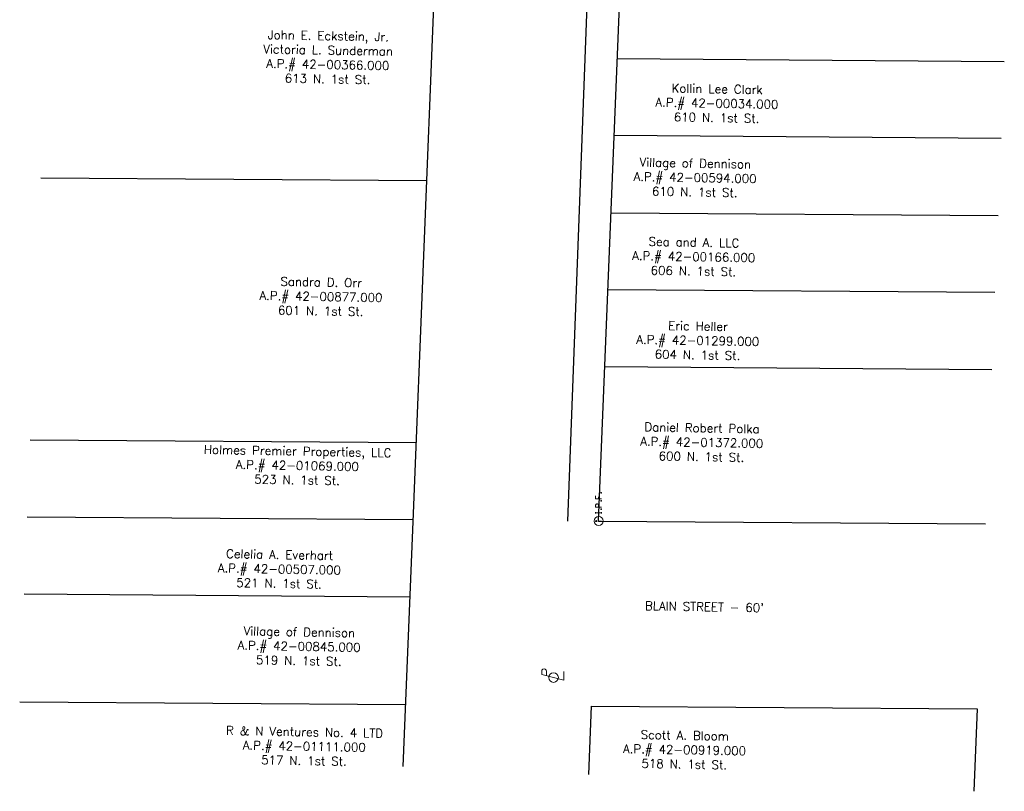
# Model space of a CAD drawing. Extents: x 4660 to 2292870, y 4748 to 270056.
# Tile 2 of 9: x 2292509 to 2292828, y 268476 to 268726. Entities that reach past the tile are written whole.
import ezdxf

# ---------------------------------------------------------------- set-up
doc = ezdxf.new("R2010")
doc.units = 0
doc.header["$LTSCALE"] = 20
doc.header["$MEASUREMENT"] = 0
doc.linetypes.add('gasex', pattern=[0])
doc.linetypes.add('rowex', pattern=[0])
for name, color, linetype in [('DV_X_Property_Line', 7, 'Continuous'), ('RW_X_Fee_RW', 6, 'rowex'), ('SV_X_Mon_Cells_Found', 7, 'Continuous'), ('SV_X_Text', 7, 'Continuous'), ('UT_X_Electric_Cells', 1, 'Continuous'), ('UT_X_Gas', 2, 'gasex'), ('UT_X_Misc_Cells', 7, 'Continuous')]:
    doc.layers.add(name, color=color, linetype=linetype)
doc.styles.add('SHR', font='SIMPLEX', dxfattribs={"height": 0.75})

# ---------------------------------------------------------------- blocks, each defined once
blk = doc.blocks.new('IPID')
at = {"layer": 'SV_X_Mon_Cells_Found', "color": 2, "linetype": 'Continuous', "lineweight": 0}
blk.add_line((0, 0.006), (0, -0.038), dxfattribs=at)
at = {"layer": 'SV_X_Mon_Cells_Found', "color": 2, "linetype": 'Continuous', "lineweight": 0, "flags": 128}
for points in [[(0.102, 0.04), (0.119, 0.04)], [(0.11, -0.04), (0.11, 0.04)], [(0.189, -0.04), (0.189, 0.04), (0.215, 0.04), (0.218, 0.039), (0.222, 0.038), (0.223, 0.037), (0.225, 0.036), (0.227, 0.032), (0.229, 0.029), (0.23, 0.024), (0.23, 0.017), (0.229, 0.014), (0.228, 0.01), (0.226, 0.006), (0.224, 0.004), (0.222, 0.003), (0.219, 0.002), (0.215, 0.001), (0.189, 0.001)], [(0.339, 0.04), (0.301, 0.04), (0.301, -0.04)], [(0.301, 0.001), (0.328, 0.001)], [(0.102, -0.04), (0.119, -0.04)], [(0.158, -0.029), (0.161, -0.029), (0.163, -0.031), (0.164, -0.033), (0.164, -0.036), (0.163, -0.039), (0.161, -0.04), (0.158, -0.04), (0.157, -0.039), (0.155, -0.036), (0.155, -0.033), (0.157, -0.031), (0.158, -0.029)], [(0.271, -0.029), (0.273, -0.029), (0.275, -0.031), (0.277, -0.033), (0.277, -0.036), (0.275, -0.039), (0.273, -0.04), (0.271, -0.04), (0.269, -0.039), (0.267, -0.036), (0.267, -0.033), (0.269, -0.031), (0.271, -0.029)], [(0.378, -0.029), (0.381, -0.029), (0.383, -0.031), (0.384, -0.033), (0.384, -0.036), (0.383, -0.039), (0.381, -0.04), (0.378, -0.04), (0.377, -0.039), (0.375, -0.036), (0.375, -0.033), (0.377, -0.031), (0.378, -0.029)]]:
    blk.add_lwpolyline(points, dxfattribs=at)
at = {"layer": 'SV_X_Mon_Cells_Found', "color": 2, "linetype": 'Continuous', "lineweight": 0}
for centre, radius in [((0, 0), 0.06), ((0, 0.033), 0.008)]:
    blk.add_circle(centre, radius, dxfattribs=at)
blk = doc.blocks.new('PLP')
at = {"layer": 'UT_X_Misc_Cells', "color": 1, "linetype": 'Continuous', "lineweight": 0}
for p, q in [((0.043, 0.16), (0.085, 0.16)), ((0.026, 0.096), (0.085, 0.096))]:
    blk.add_line(p, q, dxfattribs=at)
at = {"layer": 'UT_X_Misc_Cells', "color": 1, "linetype": 'Continuous', "lineweight": 0, "flags": 128}
blk.add_lwpolyline([(0.043, 0.16), (-0.037, -0.14), (0.083, -0.14)], dxfattribs=at)
at = {"layer": 'UT_X_Misc_Cells', "color": 1, "linetype": 'Continuous', "lineweight": 0}
blk.add_circle((0, 0), 0.065, dxfattribs=at)
at = {"layer": 'UT_X_Misc_Cells', "color": 1, "linetype": 'Continuous', "lineweight": 0, "extrusion": (0, 0, -1)}
blk.add_arc((-0.086, 0.128), 0.0319, 88.8767, 271.1233, dxfattribs=at)

msp = doc.modelspace()

# ---------------------------------------------------------------- linework, layer by layer
at = {"layer": 'DV_X_Property_Line'}
for p, q in [((2292702.31, 268713.32), (2292827.69, 268712.4)), ((2292826.68, 268687.42), (2292701.3, 268688.34)), ((2292515.61, 268674.7), (2292640.67, 268673.79)), ((2292700.3, 268663.36), (2292825.67, 268662.44)), ((2292824.65, 268637.46), (2292699.29, 268638.38)), ((2292823.64, 268612.48), (2292698.29, 268613.4)), ((2292512.19, 268589.77), (2292637.25, 268588.86)), ((2292511.19, 268564.79), (2292636.25, 268563.88)), ((2292510.17, 268539.81), (2292635.24, 268538.9)), ((2292508.76, 268504.84), (2292633.83, 268503.93))]:
    msp.add_line(p, q, dxfattribs=at)
at = {"layer": 'RW_X_Fee_RW'}
for p, q in [((2292636.33, 268565.85), (2292646.33, 268814.54)), ((2292696.28, 268563.44), (2292706.33, 268813.23)), ((2292633.01, 268483.86), (2292636.33, 268565.86)), ((2292696.28, 268563.44), (2292821.62, 268562.53)), ((2292693.86, 268503.46), (2292692.96, 268481.26)), ((2292693.86, 268503.46), (2292818.92, 268502.55)), ((2292818.92, 268502.55), (2292817.84, 268475.83))]:
    msp.add_line(p, q, dxfattribs=at)
at = {"layer": 'UT_X_Gas'}
msp.add_lwpolyline([(2292686.28, 268563.44), (2292701.57, 268969.84), (2292706.35, 269090.28)], dxfattribs=at)

# ---------------------------------------------------------------- block references
at = {"layer": 'SV_X_Mon_Cells_Found', "xscale": 24, "yscale": 24, "zscale": 24, "rotation": 90}
msp.add_blockref('IPID', (2292696.28, 268563.44), dxfattribs=at)
at = {"layer": 'UT_X_Electric_Cells', "xscale": 24, "yscale": 24, "zscale": 24, "rotation": 90}
msp.add_blockref('PLP', (2292681.68, 268512.71), dxfattribs=at)

# ---------------------------------------------------------------- texts
at = {"layer": 'SV_X_Text', "style": 'SHR'}
msp.add_text("BLAIN STREET - 60'", height=2.8, rotation=358.947, dxfattribs=at).set_placement((2292711.28, 268534.59))
at = {"layer": 'SV_X_Text', "char_height": 2.8, "attachment_point": 2, "rotation": 358.947, "style": 'SHR'}
for s, width, insert in [('John E. Eckstein, Jr.\\PVictoria L. Sunderman\\PA.P.# 42-00366.000\\P613 N. 1st St.', 66.5259, (2292608.77, 268722.1)), ('Kollin Lee Clark\\PA.P.# 42-00034.000\\P610 N. 1st St.', 61.3083, (2292734.71, 268704.88)), ('Village of Dennison\\PA.P.# 42-00594.000\\P610 N. 1st St.', 61.3083, (2292727.64, 268680.8)), ('Sea and A. LLC\\PA.P.# 42-00166.000\\P606 N. 1st St.', 61.3083, (2292727.2, 268655.17)), ('Sandra D. Orr\\PA.P.# 42-00877.000\\P601 N. 1st St.', 66.5259, (2292606.46, 268642.25)), ('Eric Heller\\PA.P.# 42-01299.000\\P604 N. 1st St.', 61.3083, (2292728.52, 268628)), ('Daniel Robert Polka\\PA.P.# 42-01372.000\\P600 N. 1st St.', 61.3083, (2292729.8, 268595)), ('Holmes Premier Properties, LLC\\PA.P.# 42-01069.000\\P523 N. 1st St.', 71.0531, (2292598.82, 268587.48)), ('Celelia A. Everhart\\PA.P.# 42-00507.000\\P521 N. 1st St.', 71.0531, (2292592.99, 268553.94)), ('Village of Dennison\\PA.P.# 42-00845.000\\P519 N. 1st St.', 71.0531, (2292599.38, 268528.9)), ('R & N Ventures No. 4 LTD\\PA.P.# 42-01111.000\\P517 N. 1st St.', 71.0531, (2292601.06, 268496.5)), ('Scott A. Bloom\\PA.P.# 42-00919.000\\P518 N. 1st St.', 61.3083, (2292724.23, 268495.36))]:
    msp.add_mtext_dynamic_manual_height_columns(s, width=width, gutter_width=1, heights=[0], dxfattribs=dict(at, insert=insert))

doc.saveas('drawing.dxf')
